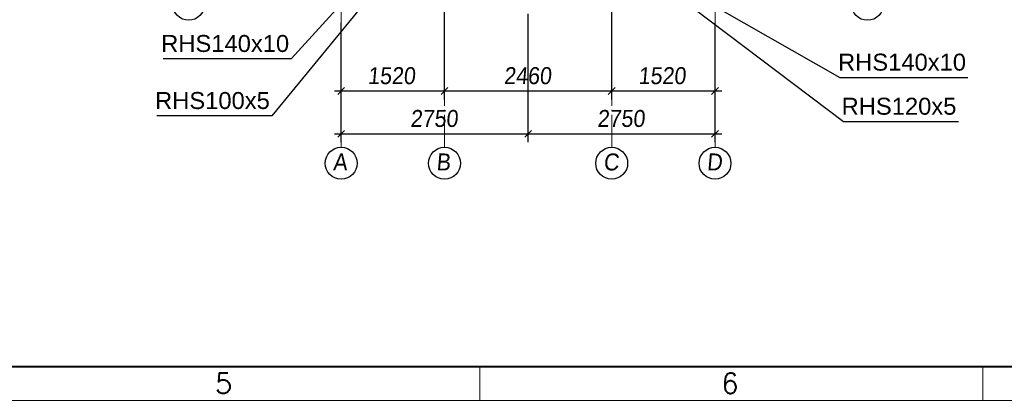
# Paper-space layout 'A0 Advance Steel' of a CAD drawing. Header units: millimetres. Extents: x 228 to 822, y 214 to 634.
# Tile 54 of 76: x 532 to 677, y 214 to 270. Entities that reach past the tile are written whole.
import ezdxf

# ---------------------------------------------------------------- set-up
doc = ezdxf.new("R2010")
doc.units = ezdxf.units.MM
doc.linetypes.add('ACAD_ISO04W100', pattern=[30, 24, -3, 0, -3])
doc.layers.get('0').update_dxf_attribs({"linetype": 'CONTINUOUS'})
for name, color, linetype, lineweight in [('5', 7, 'CONTINUOUS', 15), ('RAHM2', 1, 'CONTINUOUS', 15), ('RAHM3', 51, 'CONTINUOUS', 30), ('RAHM5', 3, 'CONTINUOUS', 40)]:
    doc.layers.add(name, color=color, linetype=linetype, lineweight=lineweight)
doc.layers.add('AS_DIM_ON', color=7, linetype='CONTINUOUS')
doc.styles.add('Arial', font='arial.ttf')
doc.styles.add('ARIAL_1', font='arial.ttf', dxfattribs={"width": 0.9, "oblique": 5})
doc.styles.add('ROMANS', font='romans.shx', dxfattribs={"width": 0.9})

# ---------------------------------------------------------------- blocks, each defined once
blk = doc.blocks.new('132QEWDSAASD')
at = {"layer": 'RAHM2'}
for p, q in [((372, 0), (372, 5)), ((446, 0), (446, 5))]:
    blk.add_line(p, q, dxfattribs=at)
blk.add_lwpolyline([(0, 0), (0, 420), (594, 420), (594, 0)], close=True, dxfattribs=at)
at = {"layer": 'RAHM5'}
blk.add_line((25, 5), (589, 5), dxfattribs=at)
at = {"layer": 'RAHM3', "style": 'ROMANS'}
for s, p in [('5', (333, 1)), ('6', (407.5, 1))]:
    blk.add_text(s, height=3, dxfattribs=at).set_placement(p)
blk = doc.blocks.new('5ytrhfgvc')
at = {"layer": '5'}
blk.add_blockref('132QEWDSAASD', (0, 0), dxfattribs=at)
blk = doc.blocks.new('324ewdsczxzxcz')
at = {"linetype": 'ACAD_ISO04W100', "lineweight": 5, "ltscale": 0.2}
for p, q in [((303.23, 244.97, -5394.47), (303.23, 340.13, -5394.47)), ((318.43, 244.97), (318.43, 340.13)), ((343.03, 244.97), (343.03, 340.13)), ((358.23, 244.97, 54.54), (358.23, 340.13, 54.54)), ((378.31, 321.02, -2695.99), (283.15, 321.02, -2695.99)), ((378.31, 305.82, -2695.99), (283.15, 305.82, -2695.99)), ((378.31, 281.22, -8093.96), (283.15, 281.22, -8093.96)), ((378.31, 266.02, -2641.45), (283.15, 266.02, -2641.45))]:
    blk.add_line(p, q, dxfattribs=at)
for centre in [(303.23, 342.48, -5394.47), (318.43, 342.48), (343.03, 342.48), (358.23, 342.48, 54.54), (280.8, 321.02, -2695.99), (380.66, 321.02, -2695.99), (280.8, 305.82, -2695.99), (380.66, 305.82, -2695.99), (280.8, 281.22, -8093.96), (380.66, 281.22, -8093.96), (280.8, 266.02, -2641.45), (380.66, 266.02, -2641.45), (303.23, 242.62, -5394.47), (318.43, 242.62), (343.03, 242.62), (358.23, 242.62, 54.54)]:
    blk.add_circle(centre, 2.35)
at = {"char_height": 2.5, "attachment_point": 1, "style": 'ARIAL_1'}
for s, insert in [('A', (302.01, 343.92, -5394.47)), ('B', (317.21, 343.92)), ('C', (341.81, 343.92)), ('D', (357.01, 343.92, 54.54)), ('1', (279.98, 322.46, -2695.99)), ('1', (379.9, 322.46, -2695.99)), ('2', (279.98, 307.26, -2695.99)), ('2', (379.9, 307.26, -2695.99)), ('3', (279.98, 282.66, -8093.96)), ('3', (379.9, 282.66, -8093.96)), ('4', (279.98, 267.46, -2641.45)), ('4', (379.9, 267.46, -2641.45)), ('A', (302.01, 244.06, -5394.47)), ('B', (317.21, 244.06)), ('C', (341.81, 244.06)), ('D', (357.01, 244.06, 54.54))]:
    blk.add_mtext_dynamic_manual_height_columns(s, width=4.3157, gutter_width=12.5, heights=[0], dxfattribs=dict(at, insert=insert))

psp = doc.layouts.new('A0 Advance Steel')

# ---------------------------------------------------------------- linework, layer by layer
at = {"color": 7}
for points in [[(582.65, 271.81), (569.55, 255.85), (552.66, 255.85)], [(579.06, 271.56), (572.39, 264.25), (553.55, 264.25)], [(631.66, 271.66), (653.67, 255.01), (670.56, 255.01)], [(635.46, 271.56), (653.13, 261.5), (671.97, 261.5)]]:
    psp.add_lwpolyline(points, dxfattribs=at)
at = {"layer": 'AS_DIM_ON', "color": 8}
for p, q in [((594.96, 258.26), (594.96, 284.76)), ((619.56, 258.26), (619.56, 284.76)), ((579.76, 258.26), (579.76, 269.56)), ((579.76, 251.96), (579.76, 269.56)), ((607.26, 251.96), (607.26, 270.86)), ((634.76, 258.26), (634.76, 269.56)), ((634.76, 251.96), (634.76, 269.56)), ((578.76, 259.51), (594.96, 259.51)), ((594.96, 259.51), (619.56, 259.51)), ((619.56, 259.51), (635.76, 259.51)), ((578.76, 253.21), (607.26, 253.21)), ((607.26, 253.21), (635.76, 253.21))]:
    psp.add_line(p, q, dxfattribs=at)
at = {"layer": 'AS_DIM_ON', "color": 8, "linetype": 'ByBlock', "lineweight": -2}
for p, q in [((580.26, 260.01), (579.26, 259.01)), ((594.46, 259.01), (595.46, 260.01)), ((595.46, 260.01), (594.46, 259.01)), ((619.06, 259.01), (620.06, 260.01)), ((620.06, 260.01), (619.06, 259.01)), ((634.26, 259.01), (635.26, 260.01)), ((580.26, 253.71), (579.26, 252.71)), ((606.76, 252.71), (607.76, 253.71)), ((607.76, 253.71), (606.76, 252.71)), ((634.26, 252.71), (635.26, 253.71))]:
    psp.add_line(p, q, dxfattribs=at)

# ---------------------------------------------------------------- block references
psp.add_blockref('324ewdsczxzxcz', (276.53, 6.24, 21392.36))
at = {"layer": '5'}
psp.add_blockref('5ytrhfgvc', (228.18, 213.95, 26127.24), dxfattribs=at)

# ---------------------------------------------------------------- texts
at = {"color": 7, "style": 'Arial'}
for s, p in [('RHS140x10', (553.28, 265.25)), ('RHS140x10', (652.86, 262.5)), ('RHS100x5', (552.38, 256.85)), ('RHS120x5', (653.39, 256.01))]:
    psp.add_text(s, height=2.5, dxfattribs=at).set_placement(p)
at = {"layer": 'AS_DIM_ON', "color": 9, "style": 'ARIAL_1', "oblique": 5, "width": 0.9}
for s, p in [('1520', (583.66, 260.51)), ('2460', (603.68, 260.51)), ('1520', (623.46, 260.51)), ('2750', (589.93, 254.21)), ('2750', (617.43, 254.21))]:
    psp.add_text(s, height=2.5, dxfattribs=at).set_placement(p)

doc.saveas('drawing.dxf')
